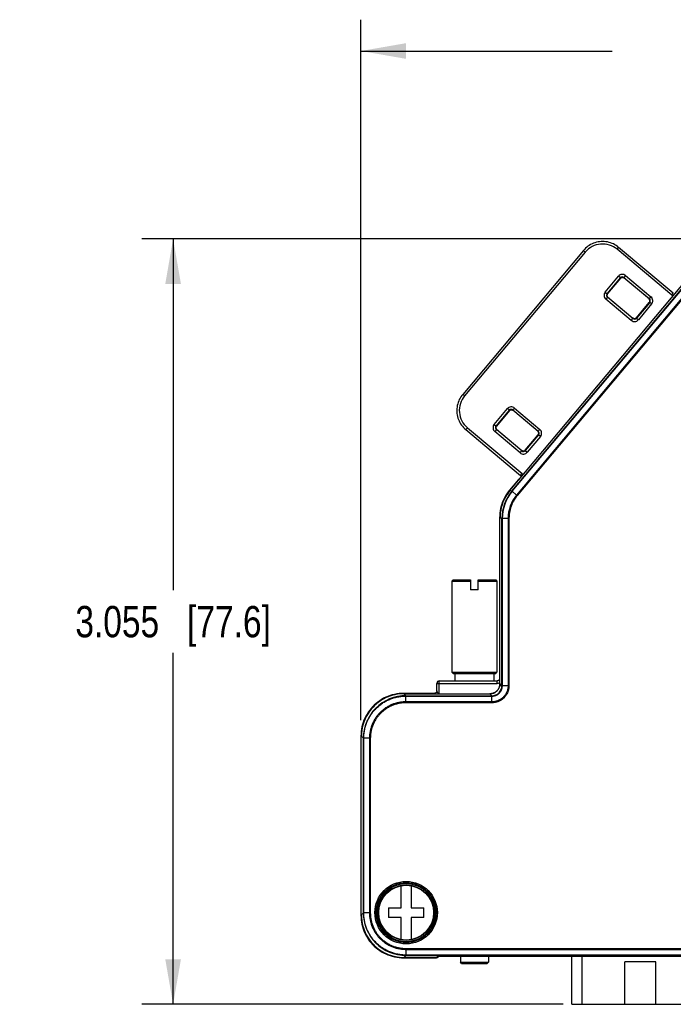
# Model space of a CAD drawing. Header units: inches. Extents: x 0 to 22, y 0 to 17.
# Tile 28 of 30: x 12.9 to 15.5, y 10.7 to 14.6. Entities that reach past the tile are written whole.
import ezdxf

# ---------------------------------------------------------------- set-up
doc = ezdxf.new("R2010")
doc.units = ezdxf.units.IN
doc.header["$LTSCALE"] = 1.21
doc.header["$MEASUREMENT"] = 0
doc.layers.get('0').update_dxf_attribs({"linetype": 'CONTINUOUS'})
doc.layers.add('DIMENSIONS', color=7, linetype='CONTINUOUS')
doc.styles.get("Standard").update_dxf_attribs({"font": 'txt', "width": 0.8})
doc.dimstyles.new('DIMSTYLE_1', dxfattribs={"dimtxt": 0.125, "dimasz": 0.18, "dimexe": 0.18, "dimexo": 0.0625, "dimgap": 0.09, "dimtad": 0, "dimtih": 1, "dimtoh": 1, "dimdec": 3, "dimzin": 4, "dimdsep": 46, "dimtxsty": 'STANDARD', "dimblk": '_FILLED', "dimblk1": '_FILLED', "dimblk2": '_FILLED', "dimcen": 0.09, "dimadec": 0, "dimazin": 0, "dimtp": 0.01, "dimtm": 0.01, "dimtfac": 1, "dimtdec": 3, "dimtofl": 0, "dimtmove": 0, "dimatfit": 3, "dimldrblk": '_FILLED', "dimfxl": 1, "dimtolj": 1, "dimtzin": 4, "dimarcsym": 0})

# ---------------------------------------------------------------- blocks, each defined once
blk = doc.blocks.new('_FILLED')
at = {"color": 0, "linetype": 'BYBLOCK'}
blk.add_solid([(0, 0), (-1, 0.174), (-1, -0.174)], dxfattribs=at)
blk = doc.blocks.new('*D0')
at = {"layer": 'DIMENSIONS', "color": 2, "linetype": 'CONTINUOUS'}
for p, q in [((14.2309, 11.8151), (14.2309, 14.6116)), ((17.6865, 11.8151), (17.6865, 14.6116)), ((14.2309, 14.4866), (15.2337, 14.4866)), ((17.6865, 14.4866), (16.6837, 14.4866))]:
    blk.add_line(p, q, dxfattribs=at)
at = {"layer": 'DIMENSIONS', "color": 2, "linetype": 'CONTINUOUS', "xscale": 0.18, "yscale": 0.18, "zscale": 0.18, "rotation": 180}
blk.add_blockref('_FILLED', (14.2309, 14.4866), dxfattribs=at)
at = {"layer": 'DIMENSIONS', "color": 2, "linetype": 'CONTINUOUS', "xscale": 0.18, "yscale": 0.18, "zscale": 0.18}
blk.add_blockref('_FILLED', (17.6865, 14.4866), dxfattribs=at)
at = {"layer": 'DIMENSIONS', "color": 2, "linetype": 'CONTINUOUS', "insert": (15.9587, 14.5491), "char_height": 0.125, "width": 1.325, "attachment_point": 2, "line_spacing_factor": 0.9}
blk.add_mtext('3.456{\\Ftxt.shx;\\W1.000000;\\H0.125000; }[87.77]', dxfattribs=at)
blk = doc.blocks.new('*D1')
at = {"layer": 'DIMENSIONS', "color": 2, "linetype": 'CONTINUOUS'}
for p, q in [((16.9005, 13.7366), (13.3559, 13.7366)), ((13.4809, 13.7366), (13.4809, 12.334)), ((13.4809, 10.6815), (13.4809, 12.084)), ((15.0376, 10.6815), (13.3559, 10.6815))]:
    blk.add_line(p, q, dxfattribs=at)
at = {"layer": 'DIMENSIONS', "color": 2, "linetype": 'CONTINUOUS', "xscale": 0.18, "yscale": 0.18, "zscale": 0.18}
for p, rotation in [((13.4809, 13.7366), 90), ((13.4809, 10.6815), 270)]:
    blk.add_blockref('_FILLED', p, dxfattribs=dict(at, rotation=rotation))
at = {"layer": 'DIMENSIONS', "color": 2, "linetype": 'CONTINUOUS', "insert": (13.4809, 12.2715), "char_height": 0.125, "width": 1.225, "attachment_point": 2, "line_spacing_factor": 0.9}
blk.add_mtext('3.055{\\Ftxt.shx;\\W1.000000;\\H0.125000; }[77.6]', dxfattribs=at)

msp = doc.modelspace()

# ---------------------------------------------------------------- linework, layer by layer
at = {"color": 7, "linetype": 'CONTINUOUS'}
for p, q in [((15.1188, 13.6905), (14.6369, 13.1162)), ((15.1264, 13.6841), (14.6445, 13.1098)), ((15.1264, 13.6841), (15.1188, 13.6905)), ((15.2532, 13.6952), (15.2596, 13.7028)), ((15.4713, 13.5121), (15.2532, 13.6952)), ((15.4778, 13.5198), (15.2596, 13.7028)), ((14.8256, 12.7329), (15.6157, 13.6745)), ((14.8335, 12.73), (15.6194, 13.6665)), ((14.8347, 12.7291), (15.6205, 13.6655)), ((15.6381, 13.6508), (14.8523, 12.7143)), ((15.6408, 13.6486), (14.8549, 12.712)), ((15.2061, 13.5245), (15.2591, 13.5876)), ((15.2137, 13.518), (15.2667, 13.5812)), ((15.2669, 13.5797), (15.2152, 13.5182)), ((15.2667, 13.5812), (15.2591, 13.5876)), ((15.2667, 13.5812), (15.2669, 13.5797)), ((15.2872, 13.5901), (15.2808, 13.5824)), ((15.2808, 13.5824), (15.2809, 13.581)), ((15.2808, 13.5824), (15.3823, 13.4973)), ((15.3808, 13.4972), (15.2809, 13.581)), ((15.2872, 13.5901), (15.3887, 13.505)), ((15.2061, 13.5245), (15.2137, 13.518)), ((15.4713, 13.5121), (15.4778, 13.5198)), ((15.215, 13.504), (15.2085, 13.4963)), ((15.31, 13.4112), (15.2085, 13.4963)), ((15.2137, 13.518), (15.2152, 13.5182)), ((15.215, 13.504), (15.2164, 13.5041)), ((15.3164, 13.4188), (15.215, 13.504)), ((15.2164, 13.5041), (15.3163, 13.4203)), ((15.3304, 13.4215), (15.382, 13.4831)), ((15.3835, 13.4832), (15.3305, 13.42)), ((15.3823, 13.4973), (15.3808, 13.4972)), ((15.3835, 13.4832), (15.382, 13.4831)), ((15.3823, 13.4973), (15.3887, 13.505)), ((15.3912, 13.4768), (15.3835, 13.4832)), ((15.3912, 13.4768), (15.3382, 13.4136)), ((15.31, 13.4112), (15.3164, 13.4188)), ((15.3164, 13.4188), (15.3163, 13.4203)), ((15.3305, 13.42), (15.3304, 13.4215)), ((15.3305, 13.42), (15.3382, 13.4136)), ((14.6445, 13.1098), (14.6369, 13.1162)), ((14.7625, 12.9959), (14.8155, 13.0591)), ((14.7702, 12.9895), (14.8232, 13.0526)), ((14.8233, 13.0512), (14.7717, 12.9896)), ((14.8232, 13.0526), (14.8155, 13.0591)), ((14.8232, 13.0526), (14.8233, 13.0512)), ((14.8437, 13.0615), (14.8373, 13.0539)), ((14.8373, 13.0539), (14.8374, 13.0524)), ((14.8373, 13.0539), (14.9387, 12.9687)), ((14.9373, 12.9686), (14.8374, 13.0524)), ((14.8437, 13.0615), (14.9452, 12.9764)), ((14.6556, 12.983), (14.6492, 12.9753)), ((14.6492, 12.9753), (14.8674, 12.7923)), ((14.6556, 12.983), (14.8738, 12.8)), ((14.7625, 12.9959), (14.7702, 12.9895)), ((14.7714, 12.9754), (14.765, 12.9677)), ((14.7702, 12.9895), (14.7717, 12.9896)), ((14.7714, 12.9754), (14.7729, 12.9755)), ((14.8729, 12.8902), (14.7714, 12.9754)), ((14.7729, 12.9755), (14.8728, 12.8917)), ((14.9387, 12.9687), (14.9452, 12.9764)), ((14.8665, 12.8826), (14.765, 12.9677)), ((14.8869, 12.893), (14.9385, 12.9545)), ((14.94, 12.9546), (14.887, 12.8915)), ((14.9476, 12.9482), (14.8946, 12.885)), ((14.9387, 12.9687), (14.9373, 12.9686)), ((14.94, 12.9546), (14.9385, 12.9545)), ((14.9476, 12.9482), (14.94, 12.9546)), ((14.8729, 12.8902), (14.8728, 12.8917)), ((14.887, 12.8915), (14.8869, 12.893)), ((14.887, 12.8915), (14.8946, 12.885)), ((14.8665, 12.8826), (14.8729, 12.8902)), ((14.8603, 12.7765), (14.8242, 12.7334)), ((14.8603, 12.7765), (14.8614, 12.7756)), ((14.8674, 12.7923), (14.8738, 12.8)), ((14.8746, 12.7912), (14.8699, 12.789)), ((14.8253, 12.7325), (14.8242, 12.7334)), ((14.8256, 12.7329), (14.8256, 12.7329)), ((14.8256, 12.7329), (14.8335, 12.73)), ((14.8335, 12.73), (14.8347, 12.7291)), ((14.8523, 12.7143), (14.8347, 12.7291)), ((14.855, 12.7121), (14.8523, 12.7143)), ((14.7844, 12.6242), (14.7844, 11.9826)), ((14.7859, 12.6242), (14.7844, 12.6242)), ((14.7858, 11.9611), (14.7858, 12.6237)), ((14.7858, 12.6237), (14.7859, 12.6237)), ((14.7859, 12.6237), (14.7938, 12.6208)), ((14.7938, 11.9532), (14.7938, 12.6208)), ((14.7938, 12.6208), (14.7953, 12.6208)), ((14.7953, 11.9531), (14.7953, 12.6208)), ((14.8217, 12.6208), (14.7953, 12.6208)), ((14.8183, 12.6208), (14.8183, 11.9531)), ((14.8217, 12.6209), (14.8217, 11.9532)), ((14.5987, 12.3758), (14.5937, 12.3708)), ((14.5937, 12.3708), (14.5937, 12.0073)), ((14.5937, 12.3708), (14.6682, 12.3708)), ((14.5987, 12.3758), (14.6682, 12.3758)), ((14.6682, 12.3758), (14.6682, 12.3358)), ((14.6992, 12.3358), (14.6992, 12.3758)), ((14.6992, 12.3758), (14.7687, 12.3758)), ((14.6992, 12.3708), (14.7737, 12.3708)), ((14.7687, 12.3758), (14.7737, 12.3708)), ((14.7737, 12.3708), (14.7737, 12.0073)), ((14.6992, 12.3358), (14.6682, 12.3358)), ((14.5987, 12.0023), (14.5937, 12.0073)), ((14.5937, 12.0073), (14.7737, 12.0073)), ((14.5987, 12.0023), (14.7687, 12.0023)), ((14.6062, 12.0023), (14.6062, 11.9726)), ((14.7612, 12.0023), (14.7612, 11.9726)), ((14.7687, 12.0023), (14.7737, 12.0073)), ((14.5337, 11.9326), (14.5337, 11.9626)), ((14.5337, 11.9626), (14.7744, 11.9626)), ((14.5437, 11.9212), (14.5437, 11.9726)), ((14.5437, 11.9726), (14.7744, 11.9726)), ((14.7744, 11.9626), (14.7744, 11.9726)), ((14.7844, 11.9826), (14.7858, 11.9826)), ((14.7858, 11.9611), (14.7859, 11.9611)), ((14.7938, 11.9532), (14.7859, 11.9611)), ((14.7938, 11.9532), (14.7953, 11.9531)), ((14.8183, 11.9531), (14.7953, 11.9531)), ((14.8217, 11.9531), (14.8183, 11.9531)), ((14.4009, 11.9211), (14.4009, 11.9226)), ((14.5237, 11.9226), (14.4009, 11.9226)), ((14.4023, 11.9212), (14.4023, 11.9212)), ((14.4023, 11.9212), (14.4102, 11.9132)), ((14.4023, 11.9212), (14.7459, 11.9212)), ((14.4102, 11.9132), (14.7538, 11.9132)), ((14.4102, 11.9132), (14.4102, 11.9117)), ((14.4102, 11.8888), (14.4102, 11.9117)), ((14.4102, 11.9117), (14.7539, 11.9117)), ((14.5266, 11.9212), (14.5237, 11.9226)), ((14.5387, 11.9226), (14.5337, 11.9326)), ((14.5394, 11.9212), (14.5387, 11.9226)), ((14.7459, 11.9212), (14.7459, 11.9212)), ((14.7538, 11.9132), (14.7459, 11.9212)), ((14.7538, 11.9132), (14.7539, 11.9117)), ((14.7539, 11.8853), (14.7539, 11.9117)), ((14.7539, 11.8853), (14.4101, 11.8853)), ((14.7539, 11.8888), (14.4102, 11.8888)), ((14.4102, 11.8853), (14.4102, 11.8888)), ((14.2309, 11.7526), (14.2309, 11.037)), ((14.2324, 11.7526), (14.2309, 11.7526)), ((14.2323, 11.0383), (14.2323, 11.7513)), ((14.2323, 11.7513), (14.2324, 11.7513)), ((14.2324, 11.7513), (14.2403, 11.7433)), ((14.2403, 11.0463), (14.2403, 11.7433)), ((14.2403, 11.7433), (14.2418, 11.7433)), ((14.2418, 11.0463), (14.2418, 11.7433)), ((14.2682, 11.7433), (14.2418, 11.7433)), ((14.2648, 11.7433), (14.2648, 11.0463)), ((14.2682, 11.7434), (14.2682, 11.0462)), ((14.3917, 11.0668), (14.3917, 11.155)), ((14.4307, 11.155), (14.4307, 11.0668)), ((14.2324, 11.0383), (14.2403, 11.0463)), ((14.2403, 11.0463), (14.2418, 11.0463)), ((14.2648, 11.0463), (14.2418, 11.0463)), ((14.2682, 11.0463), (14.2648, 11.0463)), ((14.3412, 11.0668), (14.3412, 11.0278)), ((14.3412, 11.0668), (14.3917, 11.0668)), ((14.4307, 11.0668), (14.4812, 11.0668)), ((14.4812, 11.0278), (14.4812, 11.0668)), ((14.2324, 11.037), (14.2309, 11.037)), ((14.2324, 11.0383), (14.2324, 11.0383)), ((14.3917, 11.0278), (14.3412, 11.0278)), ((14.3917, 10.9395), (14.3917, 11.0278)), ((14.4307, 11.0278), (14.4307, 10.9395)), ((14.4812, 11.0278), (14.4307, 11.0278)), ((14.4101, 10.9043), (17.5073, 10.9043)), ((14.4102, 10.9043), (14.4102, 10.8779)), ((14.4102, 10.9008), (17.5072, 10.9008)), ((14.4009, 10.8685), (14.4009, 10.867)), ((14.4009, 10.867), (14.5319, 10.867)), ((14.4023, 10.8684), (14.4102, 10.8764)), ((14.4023, 10.8684), (14.4023, 10.8684)), ((14.5333, 10.8684), (14.4023, 10.8684)), ((17.5072, 10.8779), (14.4102, 10.8779)), ((14.4102, 10.8764), (14.4102, 10.8779)), ((17.5073, 10.8764), (14.4102, 10.8764)), ((14.5319, 10.8684), (14.5319, 10.867)), ((14.5333, 10.8684), (14.538, 10.8731)), ((14.5333, 10.8684), (14.5333, 10.8684)), ((14.5403, 10.8734), (14.538, 10.8731)), ((14.5426, 10.8735), (14.539, 10.8699)), ((14.5415, 10.8735), (14.5423, 10.8735)), ((14.5423, 10.8735), (14.5433, 10.8736)), ((14.5433, 10.8736), (14.5446, 10.8736)), ((14.5446, 10.8736), (14.5461, 10.8737)), ((14.5461, 10.8737), (14.5478, 10.8737)), ((14.5478, 10.8737), (14.5498, 10.8738)), ((14.5498, 10.8738), (14.552, 10.8738)), ((14.552, 10.8738), (14.5558, 10.8738)), ((14.5558, 10.8738), (17.3603, 10.8738)), ((14.558, 10.8738), (14.558, 10.8738)), ((17.3594, 10.8738), (14.558, 10.8738)), ((14.6277, 10.8738), (14.6277, 10.8498)), ((14.6327, 10.8448), (14.6277, 10.8498)), ((14.6277, 10.8498), (14.7397, 10.8498)), ((14.7347, 10.8448), (14.7397, 10.8498)), ((14.7397, 10.8738), (14.7397, 10.8498)), ((15.0729, 10.6815), (15.0729, 10.8738)), ((15.1123, 10.8738), (15.1123, 10.6815)), ((15.4083, 10.8505), (15.2843, 10.8505)), ((15.2843, 10.6815), (15.2843, 10.8505)), ((15.4083, 10.6815), (15.4083, 10.8505)), ((14.6327, 10.8448), (14.7347, 10.8448)), ((15.0729, 10.6815), (16.8445, 10.6815))]:
    msp.add_line(p, q, dxfattribs=at)
for points in [[(15.2596, 13.7028), (15.255, 13.7065), (15.2498, 13.7101), (15.2444, 13.7134), (15.2388, 13.7163), (15.2331, 13.7188), (15.2271, 13.721), (15.2211, 13.7228), (15.2149, 13.7243), (15.2087, 13.7253), (15.2024, 13.726), (15.1961, 13.7262), (15.1898, 13.7261), (15.1835, 13.7255), (15.1773, 13.7246), (15.1711, 13.7232), (15.165, 13.7215), (15.1591, 13.7194), (15.1532, 13.7169), (15.1476, 13.7141), (15.1422, 13.7109), (15.1369, 13.7074), (15.1319, 13.7035), (15.1272, 13.6994), (15.1227, 13.6949), (15.1188, 13.6905)], [(15.2669, 13.5797), (15.2674, 13.5803), (15.2682, 13.581), (15.2691, 13.5817), (15.27, 13.5822), (15.271, 13.5827), (15.272, 13.583), (15.2731, 13.5832), (15.2742, 13.5833), (15.2753, 13.5833), (15.2763, 13.5831), (15.2774, 13.5829), (15.2784, 13.5825), (15.2794, 13.582), (15.2803, 13.5814), (15.2809, 13.581)], [(15.2164, 13.5041), (15.2159, 13.5046), (15.2151, 13.5054), (15.2145, 13.5063), (15.2139, 13.5072), (15.2135, 13.5082), (15.2132, 13.5093), (15.213, 13.5103), (15.2129, 13.5114), (15.2129, 13.5125), (15.213, 13.5136), (15.2133, 13.5146), (15.2137, 13.5156), (15.2141, 13.5166), (15.2147, 13.5175), (15.2152, 13.5182)], [(15.3808, 13.4972), (15.3814, 13.4966), (15.3821, 13.4958), (15.3827, 13.495), (15.3833, 13.494), (15.3837, 13.493), (15.3841, 13.492), (15.3843, 13.4909), (15.3844, 13.4898), (15.3843, 13.4888), (15.3842, 13.4877), (15.3839, 13.4866), (15.3836, 13.4856), (15.3831, 13.4846), (15.3825, 13.4837), (15.382, 13.4831)], [(15.3304, 13.4215), (15.3299, 13.4209), (15.3291, 13.4202), (15.3282, 13.4196), (15.3272, 13.419), (15.3262, 13.4186), (15.3252, 13.4183), (15.3241, 13.4181), (15.3231, 13.418), (15.322, 13.418), (15.3209, 13.4181), (15.3198, 13.4184), (15.3188, 13.4187), (15.3178, 13.4192), (15.3169, 13.4198), (15.3163, 13.4203)], [(14.6369, 13.1162), (14.6332, 13.1116), (14.6296, 13.1064), (14.6263, 13.101), (14.6234, 13.0954), (14.6209, 13.0897), (14.6187, 13.0837), (14.6169, 13.0777), (14.6154, 13.0715), (14.6144, 13.0653), (14.6137, 13.059), (14.6135, 13.0527), (14.6136, 13.0464), (14.6142, 13.0401), (14.6151, 13.0339), (14.6165, 13.0277), (14.6182, 13.0216), (14.6203, 13.0157), (14.6228, 13.0098), (14.6256, 13.0042), (14.6288, 12.9988), (14.6323, 12.9935), (14.6362, 12.9885), (14.6403, 12.9838), (14.6448, 12.9793), (14.6492, 12.9753)], [(14.8233, 13.0512), (14.8238, 13.0517), (14.8247, 13.0525), (14.8255, 13.0531), (14.8265, 13.0536), (14.8275, 13.0541), (14.8285, 13.0544), (14.8296, 13.0546), (14.8306, 13.0547), (14.8317, 13.0547), (14.8328, 13.0546), (14.8339, 13.0543), (14.8349, 13.0539), (14.8359, 13.0535), (14.8368, 13.0529), (14.8374, 13.0524)], [(14.7729, 12.9755), (14.7723, 12.976), (14.7716, 12.9768), (14.771, 12.9777), (14.7704, 12.9787), (14.77, 12.9796), (14.7697, 12.9807), (14.7694, 12.9817), (14.7693, 12.9828), (14.7694, 12.9839), (14.7695, 12.985), (14.7698, 12.9861), (14.7701, 12.9871), (14.7706, 12.988), (14.7712, 12.989), (14.7717, 12.9896)], [(14.9373, 12.9686), (14.9378, 12.9681), (14.9386, 12.9673), (14.9392, 12.9664), (14.9398, 12.9655), (14.9402, 12.9645), (14.9405, 12.9634), (14.9407, 12.9624), (14.9408, 12.9613), (14.9408, 12.9602), (14.9407, 12.9591), (14.9404, 12.9581), (14.9401, 12.957), (14.9396, 12.9561), (14.939, 12.9551), (14.9385, 12.9545)], [(14.8869, 12.893), (14.8863, 12.8924), (14.8855, 12.8916), (14.8847, 12.891), (14.8837, 12.8905), (14.8827, 12.89), (14.8817, 12.8897), (14.8806, 12.8895), (14.8795, 12.8894), (14.8784, 12.8894), (14.8774, 12.8895), (14.8763, 12.8898), (14.8753, 12.8902), (14.8743, 12.8907), (14.8734, 12.8912), (14.8728, 12.8917)], [(14.8674, 12.7923), (14.8678, 12.7919), (14.8685, 12.7912), (14.8691, 12.7904), (14.8696, 12.7896), (14.8699, 12.789)], [(14.8699, 12.789), (14.8701, 12.7885), (14.8705, 12.7876), (14.8707, 12.7868), (14.8707, 12.7867)], [(14.8242, 12.7334), (14.8187, 12.7266), (14.8134, 12.7191), (14.8085, 12.7113), (14.804, 12.7033), (14.7999, 12.6951), (14.7963, 12.6866), (14.7932, 12.678), (14.7905, 12.6692), (14.7883, 12.6603), (14.7866, 12.6513), (14.7854, 12.6422), (14.7846, 12.633), (14.7844, 12.6242)], [(14.8256, 12.7329), (14.8201, 12.726), (14.8148, 12.7185), (14.8099, 12.7108), (14.8054, 12.7027), (14.8013, 12.6945), (14.7977, 12.6861), (14.7946, 12.6774), (14.7919, 12.6687), (14.7897, 12.6597), (14.788, 12.6507), (14.7868, 12.6416), (14.7861, 12.6325), (14.7858, 12.6237)], [(14.7858, 11.9611), (14.7857, 11.9583), (14.7854, 11.9551), (14.7848, 11.952), (14.7839, 11.9489), (14.7829, 11.946), (14.7815, 11.9431), (14.78, 11.9403), (14.7782, 11.9377), (14.7763, 11.9352), (14.7741, 11.9328), (14.7718, 11.9307), (14.7693, 11.9287), (14.7666, 11.927), (14.7639, 11.9254), (14.761, 11.9241), (14.758, 11.923), (14.7549, 11.9222), (14.7518, 11.9216), (14.7487, 11.9213), (14.7459, 11.9212)], [(14.7844, 11.9826), (14.7844, 11.9818), (14.7842, 11.9807), (14.784, 11.9797), (14.7836, 11.9786), (14.7831, 11.9777), (14.7825, 11.9768), (14.7819, 11.9759), (14.7811, 11.9751), (14.7802, 11.9745), (14.7793, 11.9739), (14.7783, 11.9734), (14.7773, 11.973), (14.7763, 11.9728), (14.7752, 11.9726), (14.7744, 11.9726)], [(14.4009, 11.9226), (14.3921, 11.9224), (14.3829, 11.9216), (14.3737, 11.9204), (14.3647, 11.9187), (14.3557, 11.9165), (14.3469, 11.9138), (14.3382, 11.9106), (14.3297, 11.907), (14.3214, 11.9029), (14.3134, 11.8983), (14.3056, 11.8934), (14.2981, 11.888), (14.2909, 11.8822), (14.284, 11.876), (14.2775, 11.8695), (14.2713, 11.8627), (14.2656, 11.8555), (14.2602, 11.848), (14.2552, 11.8402), (14.2507, 11.8321), (14.2466, 11.8239), (14.2429, 11.8154), (14.2397, 11.8067), (14.237, 11.7978), (14.2348, 11.7889), (14.2331, 11.7798), (14.2319, 11.7707), (14.2311, 11.7615), (14.2309, 11.7526)], [(14.4023, 11.9212), (14.3934, 11.9209), (14.3842, 11.9202), (14.3751, 11.919), (14.366, 11.9173), (14.357, 11.915), (14.3482, 11.9123), (14.3395, 11.9092), (14.331, 11.9055), (14.3227, 11.9014), (14.3147, 11.8969), (14.3069, 11.8919), (14.2994, 11.8865), (14.2922, 11.8808), (14.2854, 11.8746), (14.2789, 11.8681), (14.2727, 11.8612), (14.2669, 11.854), (14.2616, 11.8465), (14.2566, 11.8387), (14.252, 11.8307), (14.248, 11.8224), (14.2443, 11.8139), (14.2411, 11.8052), (14.2385, 11.7964), (14.2362, 11.7875), (14.2345, 11.7784), (14.2333, 11.7693), (14.2326, 11.7601), (14.2324, 11.7513)], [(14.5336, 11.9308), (14.5333, 11.9297), (14.5329, 11.9287), (14.5324, 11.9277), (14.5319, 11.9268), (14.5312, 11.9259), (14.5304, 11.9252), (14.5295, 11.9245), (14.5286, 11.9239), (14.5276, 11.9234), (14.5266, 11.923), (14.5255, 11.9228), (14.5244, 11.9226), (14.5237, 11.9226)], [(14.5337, 11.9326), (14.5337, 11.9319), (14.5336, 11.9308)], [(14.2309, 11.037), (14.2311, 11.0282), (14.2319, 11.019), (14.2331, 11.0098), (14.2348, 11.0008), (14.237, 10.9918), (14.2397, 10.983), (14.2429, 10.9743), (14.2465, 10.9658), (14.2506, 10.9575), (14.2552, 10.9494), (14.2602, 10.9416), (14.2655, 10.9341), (14.2713, 10.927), (14.2775, 10.9201), (14.284, 10.9136), (14.2909, 10.9074), (14.2981, 10.9016), (14.3056, 10.8962), (14.3134, 10.8913), (14.3214, 10.8867), (14.3297, 10.8826), (14.3382, 10.879), (14.3469, 10.8758), (14.3557, 10.8731), (14.3646, 10.8709), (14.3737, 10.8692), (14.3828, 10.868), (14.392, 10.8672), (14.4009, 10.867)], [(14.2324, 11.0383), (14.2326, 11.0295), (14.2333, 11.0203), (14.2345, 11.0111), (14.2363, 11.0021), (14.2385, 10.9931), (14.2412, 10.9843), (14.2443, 10.9756), (14.248, 10.9671), (14.2521, 10.9588), (14.2566, 10.9508), (14.2616, 10.943), (14.267, 10.9355), (14.2728, 10.9283), (14.2789, 10.9215), (14.2854, 10.915), (14.2923, 10.9088), (14.2995, 10.903), (14.307, 10.8976), (14.3148, 10.8927), (14.3228, 10.8881), (14.3311, 10.884), (14.3396, 10.8804), (14.3483, 10.8772), (14.3571, 10.8745), (14.366, 10.8723), (14.3751, 10.8706), (14.3842, 10.8694), (14.3934, 10.8687), (14.4023, 10.8684)], [(14.54, 10.8734), (14.54, 10.8734), (14.54, 10.8734), (14.5401, 10.8734), (14.5402, 10.8734), (14.5404, 10.8734), (14.5406, 10.8734), (14.5408, 10.8735), (14.5411, 10.8735), (14.5415, 10.8735)]]:
    msp.add_lwpolyline(points, dxfattribs=at)
for radius in [0.1248, 0.1198, 0.1158, 0.1108, 0.1095]:
    msp.add_circle((14.4112, 11.0473), radius, dxfattribs=at)
for centre, radius, start, end in [((15.1953, 13.6262), 0.09, 49.9953, 140.0048), ((15.2744, 13.5748), 0.02, 50, 140.0005), ((15.2744, 13.5748), 0.00999, 49.9643, 140.023), ((15.2745, 13.5733), 0.00999, 50.5955, 139.4511), ((15.2745, 13.5733), 0.00997, 139.4414, 140.0179), ((15.2745, 13.5733), 0.01, 49.9831, 50.6119), ((15.2214, 13.5116), 0.02, 140, 230.0005), ((15.2214, 13.5116), 0.00999, 139.9633, 230.0239), ((15.2228, 13.5117), 0.00999, 140.5955, 229.4511), ((15.2229, 13.5117), 0.01, 139.9831, 140.6119), ((15.2228, 13.5117), 0.00997, 229.4414, 230.0179), ((15.3744, 13.4895), 0.00997, 49.4414, 50.0179), ((15.3744, 13.4895), 0.00999, 320.5955, 49.4511), ((15.3744, 13.4895), 0.01, 319.9831, 320.6119), ((15.3759, 13.4896), 0.00999, 319.9643, 50.023), ((15.3758, 13.4896), 0.02, 320, 50.0005), ((15.4842, 13.5274), 0.02, 230.0151, 248.0551), ((15.3228, 13.4265), 0.02, 230, 320.0005), ((15.3227, 13.428), 0.01, 229.9831, 230.6119), ((15.3227, 13.4279), 0.00999, 230.5955, 319.4511), ((15.3228, 13.4265), 0.00999, 229.9633, 320.0239), ((15.3227, 13.4279), 0.00997, 319.4414, 320.0179), ((14.7135, 13.0519), 0.09, 139.9952, 230.0047), ((14.8309, 13.0462), 0.02, 50, 140.0005), ((14.8309, 13.0462), 0.00999, 49.9643, 140.023), ((14.831, 13.0447), 0.00997, 139.4414, 140.0179), ((14.831, 13.0447), 0.00999, 50.5955, 139.4511), ((14.831, 13.0447), 0.01, 49.9831, 50.6119), ((14.7779, 12.983), 0.02, 140, 230.0005), ((14.7779, 12.983), 0.00999, 139.9633, 230.0239), ((14.7793, 12.9832), 0.00999, 140.5955, 229.4511), ((14.7794, 12.9832), 0.01, 139.9831, 140.6119), ((14.7793, 12.9832), 0.00997, 229.4414, 230.0179), ((14.9323, 12.9611), 0.02, 320, 50.0005), ((14.9309, 12.961), 0.00997, 49.4414, 50.0179), ((14.9309, 12.9609), 0.00999, 320.5955, 49.4511), ((14.9308, 12.961), 0.01, 319.9831, 320.6119), ((14.9323, 12.9611), 0.00999, 319.9643, 50.023), ((14.8792, 12.8994), 0.01, 229.9831, 230.6119), ((14.8792, 12.8994), 0.00999, 230.5955, 319.4511), ((14.8793, 12.8979), 0.00999, 229.9633, 320.0239), ((14.8792, 12.8994), 0.00997, 319.4414, 320.0179), ((14.8793, 12.8979), 0.02, 230, 320.0005), ((14.868, 12.7701), 0.01, 109.0156, 139.9998), ((14.8609, 12.7846), 0.02, 31.9397, 49.9904), ((14.9558, 12.6237), 0.1699, 143.4463, 173.6399), ((14.9637, 12.6208), 0.1699, 140, 180.0001), ((14.9637, 12.6208), 0.1685, 140.0014, 179.9987), ((14.9638, 12.6207), 0.1456, 140.0149, 179.9851), ((14.9557, 12.6237), 0.1699, 143.067, 143.4466), ((14.9558, 12.6236), 0.17, 140.0019, 143.0668), ((14.9558, 12.6237), 0.1699, 176.938, 179.9984), ((14.9557, 12.6237), 0.1699, 176.453, 176.9379), ((14.9558, 12.6237), 0.1699, 173.8494, 176.453), ((14.9557, 12.6237), 0.1699, 173.6396, 173.8493), ((14.5437, 11.9626), 0.01, 90, 180), ((14.7539, 11.9532), 0.0399, 269.9011, 0.0879), ((14.7459, 11.9611), 0.0399, 283.0898, 351.3698), ((14.7744, 11.9826), 0.02, 270.0187, 304.8863), ((14.7458, 11.9611), 0.04, 351.7591, 355.8795), ((14.7459, 11.9611), 0.04, 351.3577, 351.7582), ((14.7459, 11.9611), 0.0399, 357.1934, 0.0178), ((14.7458, 11.9611), 0.04, 355.8793, 357.1939), ((14.4022, 11.7513), 0.1699, 93.1199, 176.8857), ((14.4102, 11.7433), 0.1699, 89.9999, 180.0058), ((14.4023, 11.7507), 0.1704, 90.0074, 93.1278), ((14.7459, 11.9608), 0.0397, 269.9788, 272.273), ((14.7459, 11.9611), 0.04, 272.2722, 274.1002), ((14.7459, 11.9613), 0.0401, 274.0991, 277.9732), ((14.7459, 11.9611), 0.04, 277.9749, 283.0969), ((14.403, 11.7512), 0.1707, 176.8798, 179.9905), ((14.4102, 11.0463), 0.1699, 179.9999, 270.0058), ((14.4028, 11.0384), 0.1704, 180.0074, 183.1278), ((14.4022, 11.0383), 0.1699, 183.1199, 266.8857), ((14.4023, 11.0391), 0.1707, 266.8798, 269.9905), ((14.5319, 10.877), 0.01, 270.0001, 321.1228), ((14.5333, 10.8784), 0.01, 270.0001, 314.9999), ((14.5334, 10.8784), 0.00998, 269.923, 314.9993), ((14.5381, 10.8831), 0.00999, 269.9298, 281.4794), ((14.5381, 10.8831), 0.00998, 281.4802, 283.2311)]:
    msp.add_arc(centre, radius, start, end, dxfattribs=at)
for points, knots in [([(14.8549, 12.712), (14.8536, 12.7104), (14.8516, 12.708), (14.8492, 12.7047), (14.8474, 12.7022), (14.8456, 12.6996), (14.8434, 12.6962), (14.8407, 12.6918), (14.8377, 12.6864), (14.8341, 12.679), (14.8301, 12.6694), (14.827, 12.6596), (14.8251, 12.6516), (14.8239, 12.6455), (14.8231, 12.6404), (14.8226, 12.6363), (14.8223, 12.6332), (14.822, 12.6301), (14.8219, 12.627), (14.8218, 12.6239), (14.8217, 12.6219), (14.8217, 12.6209)], [0, 0, 0, 0, 0.062502, 0.093756, 0.125009, 0.156262, 0.187515, 0.250018, 0.31252, 0.375023, 0.499998, 0.624974, 0.687476, 0.749979, 0.812481, 0.843734, 0.874987, 0.90624, 0.937495, 0.968749, 1, 1, 1, 1]), ([(14.8217, 11.9532), (14.8217, 11.9526), (14.8217, 11.9515), (14.8217, 11.9499), (14.8215, 11.9482), (14.8214, 11.9465), (14.8212, 11.9449), (14.8209, 11.9427), (14.8205, 11.9399), (14.8197, 11.9367), (14.8188, 11.9335), (14.8178, 11.9303), (14.8162, 11.9262), (14.8138, 11.9211), (14.8104, 11.9154), (14.8071, 11.911), (14.8042, 11.9076), (14.8019, 11.9052), (14.7995, 11.9029), (14.7961, 11.9), (14.7925, 11.8973), (14.7888, 11.8949), (14.7849, 11.8927), (14.7799, 11.8904), (14.7747, 11.8885), (14.7704, 11.8873), (14.7671, 11.8866), (14.7638, 11.886), (14.7605, 11.8856), (14.7572, 11.8853), (14.755, 11.8853), (14.7539, 11.8853)], [0, 0, 0, 0, 0.015626, 0.031254, 0.046883, 0.062511, 0.078138, 0.093765, 0.125019, 0.156272, 0.187525, 0.218779, 0.250032, 0.31252, 0.375008, 0.437497, 0.46875, 0.500003, 0.531257, 0.56251, 0.624998, 0.656251, 0.687505, 0.749993, 0.812481, 0.843734, 0.874988, 0.906241, 0.937494, 0.968748, 1, 1, 1, 1]), ([(14.8183, 11.9531), (14.8183, 11.9521), (14.8182, 11.95), (14.818, 11.9468), (14.8176, 11.9437), (14.8171, 11.9406), (14.8164, 11.9375), (14.8152, 11.9334), (14.8135, 11.9285), (14.8107, 11.9227), (14.808, 11.9182), (14.8056, 11.9148), (14.8037, 11.9123), (14.8016, 11.9099), (14.7994, 11.9076), (14.7971, 11.9054), (14.7947, 11.9033), (14.7922, 11.9014), (14.7897, 11.8996), (14.787, 11.8979), (14.7833, 11.8958), (14.7795, 11.894), (14.7756, 11.8925), (14.7726, 11.8915), (14.7695, 11.8907), (14.7664, 11.89), (14.7633, 11.8894), (14.7602, 11.889), (14.757, 11.8888), (14.7549, 11.8888), (14.7539, 11.8888)], [0, 0, 0, 0, 0.031251, 0.062504, 0.093756, 0.125008, 0.15626, 0.187512, 0.249998, 0.312483, 0.374969, 0.406222, 0.437474, 0.468727, 0.499979, 0.531232, 0.562484, 0.593737, 0.624989, 0.656242, 0.687494, 0.74998, 0.781233, 0.812485, 0.843738, 0.87499, 0.906243, 0.937495, 0.968748, 1, 1, 1, 1]), ([(14.7539, 11.9117), (14.7545, 11.9117), (14.7559, 11.9118), (14.7579, 11.9119), (14.7599, 11.9121), (14.7626, 11.9126), (14.7653, 11.9133), (14.7678, 11.9141), (14.7697, 11.9148), (14.7716, 11.9157), (14.7734, 11.9166), (14.7752, 11.9176), (14.7769, 11.9187), (14.7786, 11.9198), (14.7807, 11.9215), (14.7827, 11.9233), (14.7846, 11.9253), (14.7864, 11.9274), (14.788, 11.9295), (14.7894, 11.9318), (14.7908, 11.9342), (14.7922, 11.9373), (14.7936, 11.9411), (14.7946, 11.945), (14.7952, 11.9491), (14.7953, 11.9518), (14.7953, 11.9531)], [0, 0, 0, 0, 0.031249, 0.062503, 0.093755, 0.125007, 0.187495, 0.21875, 0.250004, 0.28126, 0.312515, 0.343771, 0.375028, 0.406285, 0.437541, 0.500037, 0.531294, 0.562551, 0.625045, 0.656302, 0.687558, 0.75005, 0.81254, 0.875028, 0.937514, 1, 1, 1, 1]), ([(14.2418, 11.7433), (14.2418, 11.746), (14.2419, 11.7515), (14.2425, 11.7598), (14.2436, 11.768), (14.245, 11.7761), (14.2468, 11.7842), (14.249, 11.7922), (14.2516, 11.8), (14.2546, 11.8078), (14.2579, 11.8153), (14.2616, 11.8227), (14.2657, 11.8299), (14.2701, 11.8369), (14.2749, 11.8437), (14.28, 11.8502), (14.2854, 11.8564), (14.2911, 11.8624), (14.2971, 11.8681), (14.3033, 11.8735), (14.3099, 11.8786), (14.3166, 11.8834), (14.3236, 11.8878), (14.3308, 11.8919), (14.3382, 11.8956), (14.3457, 11.899), (14.3535, 11.9019), (14.3613, 11.9045), (14.3693, 11.9067), (14.3774, 11.9085), (14.3855, 11.91), (14.3937, 11.911), (14.402, 11.9116), (14.4075, 11.9117), (14.4102, 11.9117)], [0, 0, 0, 0, 0.03125, 0.0625, 0.09375, 0.125, 0.15625, 0.1875, 0.21875, 0.249999, 0.28125, 0.3125, 0.34375, 0.375, 0.40625, 0.4375, 0.46875, 0.5, 0.53125, 0.562501, 0.593751, 0.625001, 0.656251, 0.687501, 0.718751, 0.750001, 0.781251, 0.812501, 0.843751, 0.875001, 0.906251, 0.937501, 0.968751, 1, 1, 1, 1]), ([(14.4102, 11.8888), (14.4055, 11.8888), (14.3983, 11.8884), (14.3889, 11.8872), (14.3795, 11.8856), (14.3703, 11.8833), (14.3612, 11.8803), (14.3545, 11.8777), (14.348, 11.8748), (14.3416, 11.8716), (14.3354, 11.8681), (14.3294, 11.8643), (14.3235, 11.8602), (14.3179, 11.8558), (14.3125, 11.8511), (14.3073, 11.8462), (14.3024, 11.841), (14.2977, 11.8356), (14.2933, 11.83), (14.2892, 11.8241), (14.2854, 11.8181), (14.2819, 11.8119), (14.2787, 11.8055), (14.2758, 11.799), (14.2732, 11.7923), (14.271, 11.7855), (14.2691, 11.7786), (14.267, 11.7693), (14.2652, 11.7576), (14.2647, 11.748), (14.2647, 11.7433)], [0, 0, 0, 0, 0.062485, 0.093737, 0.12499, 0.187476, 0.218728, 0.249981, 0.281233, 0.312486, 0.343738, 0.37499, 0.406243, 0.437495, 0.468748, 0.5, 0.531252, 0.562505, 0.593757, 0.625009, 0.656262, 0.687514, 0.718767, 0.750019, 0.781271, 0.812524, 0.843776, 0.875029, 0.937515, 1, 1, 1, 1]), ([(14.4101, 11.8853), (14.4089, 11.8853), (14.4066, 11.8853), (14.4037, 11.8852), (14.4014, 11.885), (14.3991, 11.8849), (14.3962, 11.8846), (14.3927, 11.8842), (14.3893, 11.8838), (14.3859, 11.8832), (14.3824, 11.8826), (14.379, 11.8818), (14.3745, 11.8808), (14.3689, 11.8792), (14.3623, 11.877), (14.3558, 11.8745), (14.3494, 11.8717), (14.3432, 11.8686), (14.3372, 11.8651), (14.3313, 11.8614), (14.3256, 11.8574), (14.3183, 11.8517), (14.3096, 11.8439), (14.3018, 11.8353), (14.2961, 11.828), (14.2921, 11.8223), (14.2884, 11.8164), (14.285, 11.8103), (14.2818, 11.8041), (14.279, 11.7977), (14.2765, 11.7912), (14.2743, 11.7846), (14.2728, 11.779), (14.2717, 11.7745), (14.271, 11.7711), (14.2703, 11.7677), (14.2698, 11.7642), (14.2693, 11.7608), (14.2689, 11.7573), (14.2686, 11.7544), (14.2685, 11.7521), (14.2684, 11.7498), (14.2683, 11.7469), (14.2682, 11.7446), (14.2682, 11.7434)], [0, 0, 0, 0, 0.015626, 0.031253, 0.039066, 0.046879, 0.062506, 0.078132, 0.093759, 0.109385, 0.125011, 0.140638, 0.156264, 0.187515, 0.218765, 0.250015, 0.281266, 0.312516, 0.343767, 0.375017, 0.406268, 0.437518, 0.5, 0.562482, 0.593732, 0.624983, 0.656233, 0.687484, 0.718734, 0.749985, 0.781235, 0.812485, 0.843736, 0.859362, 0.874989, 0.890615, 0.906241, 0.921868, 0.937494, 0.953121, 0.960934, 0.968747, 0.984374, 1, 1, 1, 1]), ([(14.4102, 10.8779), (14.4075, 10.8779), (14.402, 10.878), (14.3937, 10.8786), (14.3855, 10.8796), (14.3774, 10.8811), (14.3693, 10.8829), (14.3613, 10.8851), (14.3535, 10.8877), (14.3457, 10.8906), (14.3382, 10.894), (14.3308, 10.8977), (14.3236, 10.9018), (14.3166, 10.9062), (14.3099, 10.911), (14.3033, 10.9161), (14.2971, 10.9215), (14.2911, 10.9272), (14.2854, 10.9332), (14.28, 10.9394), (14.2749, 10.9459), (14.2701, 10.9527), (14.2657, 10.9597), (14.2616, 10.9669), (14.2579, 10.9743), (14.2546, 10.9818), (14.2516, 10.9896), (14.249, 10.9974), (14.2468, 11.0054), (14.245, 11.0134), (14.2436, 11.0216), (14.2425, 11.0298), (14.2419, 11.0381), (14.2418, 11.0436), (14.2418, 11.0463)], [0, 0, 0, 0, 0.03125, 0.0625, 0.09375, 0.125, 0.15625, 0.1875, 0.21875, 0.249999, 0.28125, 0.3125, 0.34375, 0.375, 0.40625, 0.4375, 0.46875, 0.5, 0.53125, 0.562501, 0.593751, 0.625001, 0.656251, 0.687501, 0.718751, 0.750001, 0.781251, 0.812501, 0.843751, 0.875001, 0.906251, 0.937501, 0.968751, 1, 1, 1, 1]), ([(14.2647, 11.0463), (14.2647, 11.0416), (14.2651, 11.0344), (14.2663, 11.025), (14.2679, 11.0156), (14.2702, 11.0063), (14.2732, 10.9973), (14.2758, 10.9906), (14.2787, 10.9841), (14.2819, 10.9777), (14.2854, 10.9715), (14.2892, 10.9655), (14.2933, 10.9596), (14.2977, 10.954), (14.3024, 10.9486), (14.3073, 10.9434), (14.3125, 10.9385), (14.3179, 10.9338), (14.3235, 10.9294), (14.3294, 10.9253), (14.3354, 10.9215), (14.3416, 10.918), (14.348, 10.9148), (14.3545, 10.9119), (14.3612, 10.9093), (14.368, 10.9071), (14.3749, 10.9052), (14.3842, 10.9031), (14.396, 10.9013), (14.4055, 10.9008), (14.4102, 10.9008)], [0, 0, 0, 0, 0.062485, 0.093737, 0.12499, 0.187476, 0.218728, 0.249981, 0.281233, 0.312486, 0.343738, 0.37499, 0.406243, 0.437495, 0.468748, 0.5, 0.531252, 0.562505, 0.593757, 0.625009, 0.656262, 0.687514, 0.718767, 0.750019, 0.781271, 0.812524, 0.843776, 0.875029, 0.937515, 1, 1, 1, 1]), ([(14.2682, 11.0462), (14.2682, 11.045), (14.2683, 11.0427), (14.2684, 11.0398), (14.2685, 11.0375), (14.2686, 11.0352), (14.2689, 11.0323), (14.2693, 11.0288), (14.2698, 11.0254), (14.2703, 11.0219), (14.271, 11.0185), (14.2717, 11.0151), (14.2728, 11.0106), (14.2743, 11.005), (14.2765, 10.9984), (14.279, 10.9919), (14.2818, 10.9855), (14.2849, 10.9793), (14.2884, 10.9732), (14.2921, 10.9674), (14.2961, 10.9617), (14.3018, 10.9543), (14.3096, 10.9457), (14.3182, 10.9379), (14.3256, 10.9322), (14.3313, 10.9282), (14.3371, 10.9245), (14.3432, 10.921), (14.3494, 10.9179), (14.3558, 10.9151), (14.3623, 10.9126), (14.3689, 10.9104), (14.3745, 10.9088), (14.379, 10.9078), (14.3824, 10.907), (14.3858, 10.9064), (14.3893, 10.9058), (14.3927, 10.9054), (14.3962, 10.905), (14.3991, 10.9047), (14.4014, 10.9046), (14.4037, 10.9044), (14.4066, 10.9043), (14.4089, 10.9043), (14.4101, 10.9043)], [0, 0, 0, 0, 0.015626, 0.031253, 0.039066, 0.046879, 0.062506, 0.078132, 0.093759, 0.109385, 0.125011, 0.140638, 0.156264, 0.187515, 0.218765, 0.250015, 0.281266, 0.312516, 0.343767, 0.375017, 0.406268, 0.437518, 0.5, 0.562482, 0.593732, 0.624983, 0.656233, 0.687484, 0.718734, 0.749985, 0.781235, 0.812485, 0.843736, 0.859362, 0.874989, 0.890615, 0.906241, 0.921868, 0.937494, 0.953121, 0.960934, 0.968747, 0.984374, 1, 1, 1, 1]), ([(14.558, 10.8738), (14.5571, 10.8738), (14.5553, 10.8738), (14.5527, 10.8738), (14.5502, 10.8738), (14.5478, 10.8737), (14.5456, 10.8737), (14.5436, 10.8736), (14.5419, 10.8735), (14.5408, 10.8735), (14.5403, 10.8734)], [0, 0, 0, 0, 0.152842, 0.302869, 0.44733, 0.583635, 0.709208, 0.821758, 0.919326, 1, 1, 1, 1])]:
    msp.add_open_spline(points, degree=3, knots=knots, dxfattribs=at)

# ---------------------------------------------------------------- dimensions: what is measured, and where the dimension line sits
at = {"layer": 'DIMENSIONS', "color": 2, "linetype": 'CONTINUOUS'}
for base, p1, p2, angle, picture, middle in [((14.2309, 14.4866), (17.6865, 11.8151), (14.2309, 11.8151), 180, '*D0', (15.8087, 14.4866)), ((13.4809, 10.6815), (16.9005, 13.7366), (15.0376, 10.6815), 270, '*D1', (13.3309, 12.209))]:
    dim = msp.add_linear_dim(base=base, p1=p1, p2=p2, angle=angle, dimstyle='DIMSTYLE_1', dxfattribs=at)
    dim.commit()
    dim.dimension.update_dxf_attribs({"geometry": picture, "text_midpoint": middle, "dimtype": 160})

doc.saveas('drawing.dxf')
